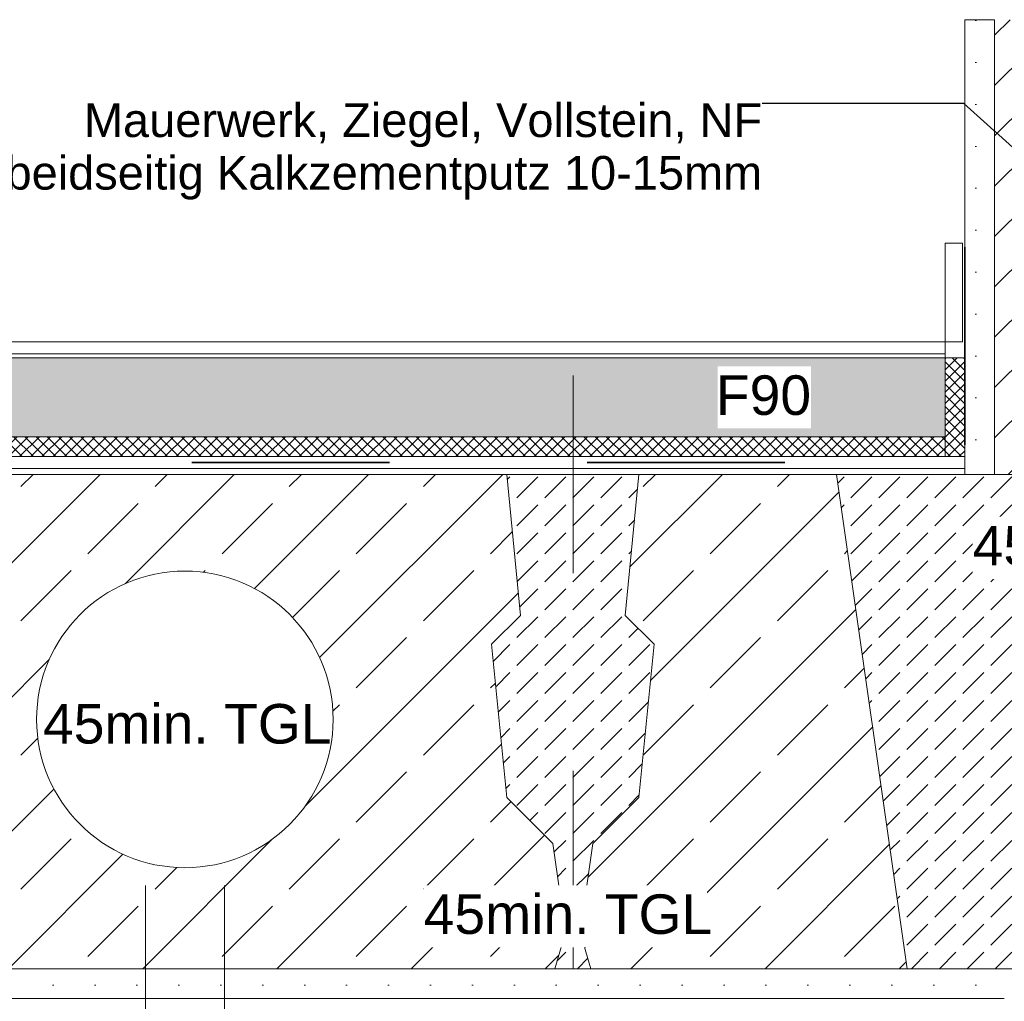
# Model space of a CAD drawing. Header units: metres. Extents: x 39.6 to 62.6, y -3.3 to 8.
# Tile 46 of 48: x 59.382 to 59.881, y -2.943 to -2.447. Entities that reach past the tile are written whole.
import ezdxf

# ---------------------------------------------------------------- set-up
doc = ezdxf.new("R2010")
doc.units = ezdxf.units.M
doc.header["$MEASUREMENT"] = 0
for name, pattern in [('Achse', [0.08, 0.04, -0.02, 0, -0.02]), ('Strichlinie eng', [0.046, 0.03, -0.016]), ('Wipeout_Contour', [1, 0, -1])]:
    doc.linetypes.add(name, pattern=pattern)
for name, color, linetype in [('152 - Bemaßung_ Beschriftung.Ausbau', 7, 'Continuous'), ('301 - Elemente.Linie', 7, 'Continuous'), ('302 - Elemente.Schraffur', 7, 'Continuous'), ('603 - Struktur.Bodenplatte_ Decke Roh', 7, 'Continuous'), ('605 - Struktur.Wand Innen', 7, 'Continuous'), ('650 - Abdeckung.Fußboden Aufbau', 7, 'Continuous')]:
    doc.layers.add(name, color=color, linetype=linetype)
doc.styles.add('ERSTELLTER_STIL_1', font='txt')
doc.dimstyles.new('ERSTELLTER_STIL__4', dxfattribs={"dimtxt": 0.18, "dimasz": 0.00912, "dimexe": 0.18, "dimexo": 0.0625, "dimgap": 0, "dimtad": 0, "dimtih": 1, "dimtoh": 1, "dimdec": 4, "dimzin": 0, "dimdsep": 46, "dimcen": 0.09, "dimadec": 0, "dimazin": 0, "dimtfac": 1, "dimtdec": 4, "dimtmove": 0, "dimatfit": 3, "dimldrblk": 'ARROWHEAD_11', "dimfxl": 1, "dimtolj": 1, "dimtzin": 0, "dimarcsym": 0})
pattern_1 = [(45, (50.2246232, -0.1665823), (-0.0028284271, 0.0028284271), []), (135, (50.2246232, -0.1665823), (0.0028284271, 0.0028284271), [])]
pattern_2 = [(45, (50.224623, -0.166582), (-0.010606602, 0.010606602), [0, -0.015])]

# ---------------------------------------------------------------- blocks, each defined once
blk = doc.blocks.new('ARROWHEAD_11')
at = {"color": 0, "linetype": 'Continuous', "lineweight": 0}
blk.add_line((0, 0), (-1, 0), dxfattribs=at)
at = {"color": 0, "linetype": 'Continuous', "lineweight": 0, "const_width": 0.25, "flags": 128}
blk.add_lwpolyline([(-0.125, 0, 1), (0.125, 0, 1)], format="xyb", close=True, dxfattribs=at)

msp = doc.modelspace()

# ---------------------------------------------------------------- hatches: boundary and pattern name
at = {"layer": '302 - Elemente.Schraffur', "linetype": 'Continuous', "lineweight": 9}
h = msp.add_hatch(dxfattribs=at)
h.set_pattern_fill('Beton__unbewehrt_0004', style=0, pattern_type=2)
h.set_pattern_definition([(45, (59.662264, -2.801568), (-0.014142, 0.014142), [0.015, -0.005]), (45, (59.662264, -2.787426), (-0.014142, 0.014142), [0.015, -0.005])])
h.paths.add_polyline_path([(59.62115, -2.76249), (59.62882, -2.83995), (59.65208, -2.86322), (59.65851, -2.90825), (59.6531, -2.92657), (59.67142, -2.92657), (59.66601, -2.90825), (59.67245, -2.86322), (59.69571, -2.83995), (59.70338, -2.76249), (59.68878, -2.74789), (59.69571, -2.67657), (59.62882, -2.67657), (59.63575, -2.74789)])
at = {"layer": '603 - Struktur.Bodenplatte_ Decke Roh', "linetype": 'Continuous', "lineweight": 9}
h = msp.add_hatch(dxfattribs=at)
h.set_pattern_fill('Beton__Stahlbeton_0004', style=0, pattern_type=2)
h.set_pattern_definition([(45, (59.366014, -2.80157), (-0.033941, 0.033941), []), (45, (59.349043, -2.784597), (-0.033941, 0.033941), [0.036, -0.012])])
h.paths.add_polyline_path([(59.10321, -2.67657), (59.09628, -2.74789), (59.11088, -2.76249), (59.10321, -2.83995), (59.07995, -2.86322), (59.07351, -2.90825), (59.07892, -2.92657), (59.6531, -2.92657), (59.65851, -2.90825), (59.65208, -2.86322), (59.62882, -2.83995), (59.62115, -2.76249), (59.63575, -2.74789), (59.62882, -2.67657)])
h.paths.add_polyline_path([(59.19101, -2.80048, 1), (59.34101, -2.80048, 1)], flags=0)
h.paths.add_polyline_path([(59.39101, -2.80048, 1), (59.54101, -2.80048, 1)], flags=0)
h = msp.add_hatch(dxfattribs=at)
h.set_pattern_fill('Beton__Stahlbeton_0004', style=0, pattern_type=2)
h.set_pattern_definition([(45, (59.74872, -2.80157), (-0.033941, 0.033941), []), (45, (59.73175, -2.784597), (-0.033941, 0.033941), [0.036, -0.012])])
h.paths.add_polyline_path([(59.83142, -2.92657), (59.67142, -2.92657), (59.66601, -2.90825), (59.67245, -2.86322), (59.69571, -2.83995), (59.70338, -2.76249), (59.68878, -2.74789), (59.69571, -2.67657), (59.79571, -2.67657)])
at = {"layer": '650 - Abdeckung.Fußboden Aufbau', "linetype": 'Continuous', "lineweight": 5}
h = msp.add_hatch(dxfattribs=at)
h.set_pattern_fill('Beton__unbewehrt_0004', color=1, style=0, pattern_type=2)
h.set_pattern_definition([(45, (50.224623, -0.166582), (-0.007071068, 0.007071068), [0.0075, -0.0025]), (45, (50.224623, -0.159511), (-0.007071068, 0.007071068), [0.0075, -0.0025])])
h.paths.add_polyline_path([(59.85052, -2.61757), (59.85052, -2.65757), (59.06951, -2.65757), (59.06951, -2.61757)])
h = msp.add_hatch(dxfattribs=at)
h.set_pattern_fill('Dämmung__hart_2_0004', color=1, style=0, pattern_type=2)
h.set_pattern_definition(pattern_1)
h.paths.add_polyline_path([(59.86052, -2.66757), (59.85052, -2.66757), (59.85052, -2.61757), (59.86052, -2.61757)])
h = msp.add_hatch(dxfattribs=at)
h.set_pattern_fill('Dämmung__hart_2_0004', color=1, style=0, pattern_type=2)
h.set_pattern_definition(pattern_1)
h.paths.add_polyline_path([(59.85052, -2.65757), (59.85052, -2.66757), (59.06951, -2.66757), (59.06951, -2.65757)])
at = {"layer": '650 - Abdeckung.Fußboden Aufbau', "linetype": 'Continuous', "lineweight": 18}
h = msp.add_hatch(dxfattribs=at)
h.set_pattern_fill('Zementgebunden_0004', style=0, pattern_type=2)
h.set_pattern_definition(pattern_2)
h.paths.add_polyline_path([(59.88052, -2.92657), (59.88052, -2.94157), (59.06951, -2.94157), (59.06951, -2.92657)])

# ---------------------------------------------------------------- linework, layer by layer
at = {"layer": '301 - Elemente.Linie', "color": 7, "linetype": 'Achse', "lineweight": 18, "ltscale": 0.5}
msp.add_line((59.66251, -2.62657), (59.66251, -2.98657), dxfattribs=at)
at = {"layer": '301 - Elemente.Linie', "color": 1, "linetype": 'Continuous', "lineweight": 13}
for p, q in [((59.44601, -2.88457), (59.44601, -2.95457)), ((59.48601, -2.88457), (59.48601, -2.95457))]:
    msp.add_line(p, q, dxfattribs=at)
at = {"layer": '301 - Elemente.Linie', "color": 92, "linetype": 'Strichlinie eng', "lineweight": 35, "ltscale": 0.5, "true_color": 0x00be00, "flags": 128}
msp.add_lwpolyline([(59.06951, -2.67057), (59.86052, -2.67057), (59.86052, -2.55957)], dxfattribs=at)
at = {"layer": '301 - Elemente.Linie', "color": 1, "linetype": 'Continuous', "lineweight": 13, "flags": 128}
msp.add_lwpolyline([(59.85938, -2.60957), (59.85052, -2.60957), (59.85052, -2.55957), (59.85938, -2.55957)], close=True, dxfattribs=at)
at = {"layer": '301 - Elemente.Linie', "color": 7, "linetype": 'Continuous', "lineweight": 13, "flags": 128}
msp.add_lwpolyline([(59.06951, -2.94157), (59.88052, -2.94157)], dxfattribs=at)
at = {"layer": '302 - Elemente.Schraffur', "color": 7, "linetype": 'Continuous', "lineweight": 13, "flags": 128}
msp.add_lwpolyline([(59.62115, -2.76249), (59.62882, -2.83995), (59.65208, -2.86322), (59.65851, -2.90825), (59.6531, -2.92657), (59.67142, -2.92657), (59.66601, -2.90825), (59.67245, -2.86322), (59.69571, -2.83995), (59.70338, -2.76249), (59.68878, -2.74789), (59.69571, -2.67657), (59.62882, -2.67657), (59.63575, -2.74789)], close=True, dxfattribs=at)
at = {"layer": '603 - Struktur.Bodenplatte_ Decke Roh', "color": 1, "linetype": 'Continuous', "lineweight": 13}
for p, q in [((59.86052, -2.66757), (59.06951, -2.66757)), ((59.86052, -2.67357), (59.06951, -2.67357))]:
    msp.add_line(p, q, dxfattribs=at)
at = {"layer": '603 - Struktur.Bodenplatte_ Decke Roh', "color": 7, "linetype": 'Continuous', "lineweight": 13, "flags": 128}
for points in [[(59.10321, -2.67657), (59.09628, -2.74789), (59.11088, -2.76249), (59.10321, -2.83995), (59.07995, -2.86322), (59.07351, -2.90825), (59.07892, -2.92657), (59.6531, -2.92657), (59.65851, -2.90825), (59.65208, -2.86322), (59.62882, -2.83995), (59.62115, -2.76249), (59.63575, -2.74789), (59.62882, -2.67657)], [(59.83142, -2.92657), (59.67142, -2.92657), (59.66601, -2.90825), (59.67245, -2.86322), (59.69571, -2.83995), (59.70338, -2.76249), (59.68878, -2.74789), (59.69571, -2.67657), (59.79571, -2.67657)]]:
    msp.add_lwpolyline(points, close=True, dxfattribs=at)
msp.add_lwpolyline([(59.39101, -2.80048, 1), (59.54101, -2.80048, 1)], format="xyb", close=True, dxfattribs=at)
at = {"layer": '605 - Struktur.Wand Innen', "color": 1, "linetype": 'Continuous', "lineweight": 13, "flags": 128}
msp.add_lwpolyline([(59.85052, -2.60957), (59.85052, -2.65757)], dxfattribs=at)
at = {"layer": '650 - Abdeckung.Fußboden Aufbau', "color": 1, "linetype": 'Continuous', "lineweight": 13}
for p, q in [((59.06951, -2.60957), (59.85052, -2.60957)), ((59.06951, -2.61557), (59.85052, -2.61557)), ((59.06951, -2.61757), (59.85052, -2.61757)), ((59.06951, -2.65757), (59.85052, -2.65757))]:
    msp.add_line(p, q, dxfattribs=at)
at = {"layer": '650 - Abdeckung.Fußboden Aufbau', "color": 1, "linetype": 'Continuous', "lineweight": 9, "flags": 128}
msp.add_lwpolyline([(59.86052, -2.66757), (59.85052, -2.66757), (59.85052, -2.61757), (59.86052, -2.61757)], close=True, dxfattribs=at)

# ---------------------------------------------------------------- texts
at = {"layer": '152 - Bemaßung_ Beschriftung.Ausbau', "color": 7, "linetype": 'Continuous', "lineweight": 9, "insert": (59.75805, -2.48892), "char_height": 0.017, "attachment_point": 3, "line_spacing_factor": 0.937793, "style": 'ERSTELLTER_STIL_1'}
msp.add_mtext('\\A1;{\\pqr;\\fArial|b0|i0|c0|p38;Mauerwerk, Ziegel, Vollstein, NF\\P\\pqr;\\fArial|b0|i0|c0|p38;11,5cm + beidseitig Kalkzementputz 10-15mm}', dxfattribs=at)

# ---------------------------------------------------------------- wipeouts: each hides what was drawn before it
at = {"color": 254, "linetype": 'Wipeout_Contour', "lineweight": 0, "ltscale": 239.969948}
msp.add_wipeout([(59.87552, -2.44657), (59.87552, -2.67657), (59.99552, -2.67657), (59.99552, -2.44657)], dxfattribs=at).dxf.layer = '605 - Struktur.Wand Innen'

# ---------------------------------------------------------------- next in the draw order: hatches: boundary and pattern name
at = {"layer": '302 - Elemente.Schraffur', "linetype": 'Continuous', "lineweight": 9}
h = msp.add_hatch(dxfattribs=at)
h.set_pattern_fill('Beton__unbewehrt_0004', style=0, pattern_type=2)
h.set_pattern_definition([(45, (59.958514, -2.801568), (-0.0141421, 0.0141421), [0.015, -0.005]), (45, (59.958514, -2.787426), (-0.0141421, 0.0141421), [0.015, -0.005])])
h.paths.add_polyline_path([(59.79571, -2.67657), (60.12132, -2.67657), (60.0856, -2.92657), (59.83142, -2.92657)])
at = {"layer": '605 - Struktur.Wand Innen', "linetype": 'Continuous', "lineweight": 5}
h = msp.add_hatch(dxfattribs=at)
h.set_pattern_fill('MW_Ziegel_0004', style=0, pattern_type=2)
h.set_pattern_definition([(45, (50.224623, -0.166582), (-0.012727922, 0.012727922), [])])
h.paths.add_polyline_path([(59.87552, -2.44657), (59.87552, -2.67657), (59.99552, -2.67657), (59.99552, -2.44657)])
at = {"layer": '650 - Abdeckung.Fußboden Aufbau', "linetype": 'Continuous', "lineweight": 18}
h = msp.add_hatch(dxfattribs=at)
h.set_pattern_fill('Zementgebunden_0004', style=0, pattern_type=2)
h.set_pattern_definition(pattern_2)
h.paths.add_polyline_path([(59.87552, -2.67657), (59.86052, -2.67657), (59.86052, -2.44657), (59.87552, -2.44657)])

# ---------------------------------------------------------------- next in the draw order: linework, layer by layer
at = {"layer": '301 - Elemente.Linie', "color": 7, "linetype": 'Continuous', "lineweight": 13, "flags": 128}
msp.add_lwpolyline([(59.86052, -2.44657), (59.86052, -2.67657), (60.01052, -2.67657), (60.01052, -2.44657)], dxfattribs=at)
at = {"layer": '302 - Elemente.Schraffur', "color": 7, "linetype": 'Continuous', "lineweight": 13, "flags": 128}
msp.add_lwpolyline([(59.79571, -2.67657), (60.12132, -2.67657), (60.0856, -2.92657), (59.83142, -2.92657)], close=True, dxfattribs=at)
at = {"layer": '650 - Abdeckung.Fußboden Aufbau', "color": 7, "linetype": 'Continuous', "lineweight": 9, "flags": 128}
msp.add_lwpolyline([(59.87552, -2.67657), (59.86052, -2.67657), (59.86052, -2.44657), (59.87552, -2.44657)], close=True, dxfattribs=at)

# ---------------------------------------------------------------- next in the draw order: leaders
at = {"layer": '152 - Bemaßung_ Beschriftung.Ausbau', "color": 7, "linetype": 'Continuous', "lineweight": 9, "annotation_type": 0, "has_hookline": 1, "hookline_direction": 1, "text_width": 0.48321}
msp.add_leader([(59.90043, -2.52536), (59.86011, -2.48892), (59.75805, -2.48892)], dimstyle='ERSTELLTER_STIL__4', dxfattribs=at)

# ---------------------------------------------------------------- next in the draw order: wipeouts: each hides what was drawn before it
at = {"color": 7, "linetype": 'Wipeout_Contour', "lineweight": 9, "ltscale": 239.277758}
msp.add_wipeout([(59.7356, -2.62185), (59.78277, -2.62185), (59.78277, -2.65327), (59.7356, -2.65327)], dxfattribs=at).dxf.layer = '152 - Bemaßung_ Beschriftung.Ausbau'
at = {"color": 7, "linetype": 'Wipeout_Contour', "lineweight": 9, "ltscale": 238.136204}
msp.add_wipeout([(59.39424, -2.78808), (59.5376, -2.78808), (59.5376, -2.81951), (59.39424, -2.81951)], dxfattribs=at).dxf.layer = '152 - Bemaßung_ Beschriftung.Ausbau'
at = {"color": 7, "linetype": 'Wipeout_Contour', "lineweight": 9, "ltscale": 238.924088}
msp.add_wipeout([(59.58683, -2.88438), (59.73019, -2.88438), (59.73019, -2.91581), (59.58683, -2.91581)], dxfattribs=at).dxf.layer = '152 - Bemaßung_ Beschriftung.Ausbau'

# ---------------------------------------------------------------- next in the draw order: texts
at = {"layer": '152 - Bemaßung_ Beschriftung.Ausbau', "color": 7, "linetype": 'Continuous', "lineweight": 9, "char_height": 0.02, "style": 'ERSTELLTER_STIL_1'}
for s, insert, attachment_point in [('\\A1;{\\pqr;\\fArial|b0|i0|c0|p38;F\\fArial|b0|i0|c0|p38;90}', (59.78277, -2.64675), 9), ('\\A1;{\\pql;\\fArial|b0|i0|c0|p38;45min. TGL}', (59.39424, -2.81298), 7), ('\\A1;{\\pql;\\fArial|b0|i0|c0|p38;45min. TGL}', (59.58683, -2.90928), 7)]:
    msp.add_mtext(s, dxfattribs=dict(at, insert=insert, attachment_point=attachment_point))

# ---------------------------------------------------------------- next in the draw order: wipeouts: each hides what was drawn before it
at = {"color": 7, "linetype": 'Wipeout_Contour', "lineweight": 9, "ltscale": 239.998711}
msp.add_wipeout([(59.86454, -2.698), (60.0079, -2.698), (60.0079, -2.72943), (59.86454, -2.72943)], dxfattribs=at).dxf.layer = '152 - Bemaßung_ Beschriftung.Ausbau'

# ---------------------------------------------------------------- next in the draw order: texts
at = {"layer": '152 - Bemaßung_ Beschriftung.Ausbau', "color": 7, "linetype": 'Continuous', "lineweight": 9, "insert": (59.86454, -2.7229), "char_height": 0.02, "attachment_point": 7, "style": 'ERSTELLTER_STIL_1'}
msp.add_mtext('\\A1;{\\pql;\\fArial|b0|i0|c0|p38;45min. TGL}', dxfattribs=at)

doc.saveas('drawing.dxf')
